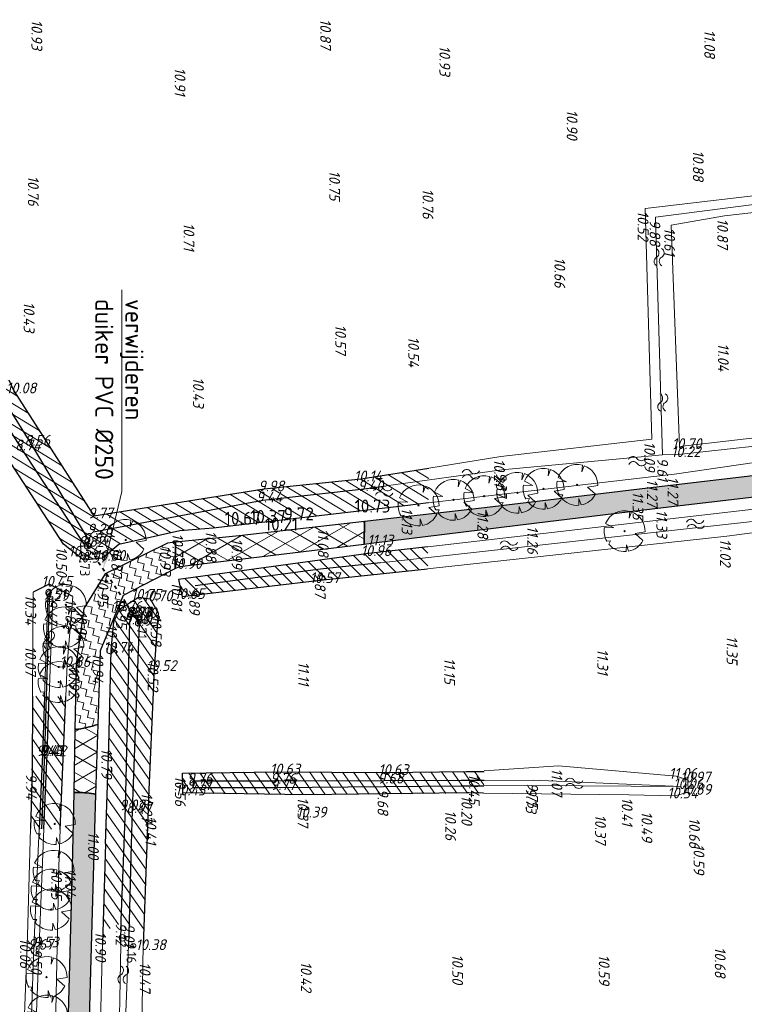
# Model space of a CAD drawing. Header units: metres. Extents: x 232614 to 233692, y 552964 to 554400.
# Tile 22 of 26: x 233263 to 233363, y 554082 to 554218. Entities that reach past the tile are written whole.
import ezdxf
from ezdxf import colors
from ezdxf.entities.mleader import LeaderData, LeaderLine
from ezdxf.math import Vec2, Vec3

# ---------------------------------------------------------------- set-up
doc = ezdxf.new("R2010")
doc.units = ezdxf.units.M
doc.linetypes.add('NLCS-HIDDEN', pattern=[4, 2, -2])
for name, color, linetype, lineweight, true_color in [('B-XX-AL-Hoogtecijfer-T', 7, 'Continuous', 18, 0xb8807a), ('Q26_Boom', 7, 'Continuous', 13, 0x165700), ('T09_Insteek_sloot', 7, 'Continuous', 13, 0x164c00), ('V-Duikerhoogte BOB-T', 7, 'Continuous', 18, 0x0059b3), ('V-Q69_Duiker-S', 1, 'NLCS-HIDDEN', 35, 0xff0000), ('V-WE-GW-WATERGANG_BODEM-G', 7, 'CONTINUOUS-V', 25, 0x007ca5), ('V-WE-GW-WATERGANG_INSTEEK-G', 7, 'CONTINUOUS-V', 25, 0x004c00), ('Waterpeilhoogte', 7, 'Continuous', 18, 0xb8807a)]:
    doc.layers.add(name, color=color, linetype=linetype, lineweight=lineweight, true_color=true_color)
for name, color, linetype, lineweight in [('Hoogtecijfer-T-UIT', 2, 'Continuous', 18), ('S05_Water', 144, 'Continuous', 13), ('T07_Greppel', 144, 'Continuous', 13), ('V-S05_Water-S', 144, 'CONTINUOUS-V', 13), ('V-W11_Waterlijn-G', 144, 'CONTINUOUS-V', 25), ('V-WE-AL-T', 7, 'Continuous', 13), ('V-WE-GW-WATERGANG-WERK-A', 252, 'Continuous', 9), ('V-WE-VH-VERHARDING_ASFALT_FREESVAK-A', 252, 'Continuous', 9), ('V-WE-VH-VERHARDING_ASFALT_FREESVAK-G', 7, 'CONTINUOUS-V', 25), ('V-WE-VH-VERHARDING_ASFALT_OPBREKEN-G', 7, 'CONTINUOUS-V', 25), ('V-WE-VH-VERHARDING_ASFALT_ZWART_OPBREKEN-A', 252, 'Continuous', 9), ('W11_Waterlijn', 142, 'Continuous', 13)]:
    doc.layers.add(name, color=color, linetype=linetype, lineweight=lineweight)
doc.styles.add('ISO', font='NLCS-ISO.ttf')
doc.styles.add('NLCS-ISO', font='NLCS-ISO.ttf', dxfattribs={"height": 1.8})
doc.styles.add('NLCS-ISO-ANNOTATIEF-T25', font='NLCS-ISO.ttf', dxfattribs={"height": 2.5})
doc.styles.get("Standard").update_dxf_attribs({"font": 'arial.ttf'})
doc.linetypes.add('CONTINUOUS-V', pattern='A,3.5,[24,NLCS.shx,S=0.5,R=0,X=0,Y=0],3.5', length=7)
pattern_1 = [(125, (0, 0), (-1.02394005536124, -0.7169705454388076), [])]
pattern_2 = [(256.8349741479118, (233113.6732984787, 553252.5291101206), (0.6993389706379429, -1.126382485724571), [0.9375, -0.9375]), (346.8349741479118, (233113.4597767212, 553251.6162493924), (1.126382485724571, 0.6993389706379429), [0.9375, -0.9375])]
pattern_3 = [(329.9999999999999, (0, 0), (1, 1.732050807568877), []), (29.99999999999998, (0, 0), (-0.9999999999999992, 1.732050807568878), [])]

# ---------------------------------------------------------------- blocks, each defined once
blk = doc.blocks.new('M02_GRONDSLAGPUNT')
blk.add_circle((0, 0), 0.5)
blk.add_attdef('1', (0.6883896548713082, 0.5986564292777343), '', height=1.3)
blk = doc.blocks.new('Q69_DUIKER_OPENING')
at = {"color": 0}
for p, q in [((-0.2038016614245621, 0.344941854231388), (0, 0)), ((-0.1961876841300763, -0.3480278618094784), (0, 0)), ((0, 0), (0.5204812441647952, 0)), ((0.9994211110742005, 0), (1.501528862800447, 0)), ((1.898673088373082, 0), (2.3, 0))]:
    blk.add_line(p, q, dxfattribs=at)
blk = doc.blocks.new('Q26_BOOM')
at = {"flags": 128}
for points in [[(0.7241735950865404, 2.737870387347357), (0.6408429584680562, 1.803661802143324), (0.9729455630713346, 2.659649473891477)], [(-2.786822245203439, 0.5039873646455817), (-1.479423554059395, 0.4418412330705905), (-2.631308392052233, 1.047180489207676)], [(-2.192573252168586, -1.792472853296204), (-1.969614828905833, -1.360378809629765), (-2.466565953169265, -1.391553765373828)], [(2.831082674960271, -0.07294376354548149), (1.441592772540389, -0.309453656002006), (2.527937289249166, -1.276695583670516)], [(0.5578399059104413, -2.77656365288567), (0.2358009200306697, -1.873217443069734), (0.202819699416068, -2.824753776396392)]]:
    blk.add_lwpolyline(points, dxfattribs=at)
blk.add_lwpolyline([(2.83107871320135, -0.07294367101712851, 0.3219436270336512), (0.9729437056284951, 2.65964433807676, 0.3219436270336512)], format="xyb", dxfattribs=at)
blk.add_circle((0, 0), 0.08437499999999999)
for start, end in [(75.18440999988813, 158.298953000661), (169.7490490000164, 209.4302330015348), (281.3600670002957, 333.2046490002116), (219.2666920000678, 274.1068389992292)]:
    blk.add_arc((0, 0), 2.832018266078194, start, end)
blk = doc.blocks.new('S05')
for centre, radius, start, end in [((-0.6000000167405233, 0.03999905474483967), 0.6799999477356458, 28.07257499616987, 151.9275999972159), ((0.5999988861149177, 0.6800008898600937), 0.679999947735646, 208.0725722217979, 331.9275972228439), ((-0.5999988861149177, -0.6800008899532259), 0.6799999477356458, 28.07257499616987, 151.9275999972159), ((0.6000000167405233, -0.03999905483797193), 0.679999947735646, 208.0725722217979, 331.9275972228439)]:
    blk.add_arc(centre, radius, start, end)

msp = doc.modelspace()

# ---------------------------------------------------------------- hatches: boundary and pattern name
at = {"layer": 'V-WE-GW-WATERGANG-WERK-A'}
h = msp.add_hatch(dxfattribs=at)
h.set_pattern_fill('AGW-WERK_AANVULLEN-SO', color=256, scale=0.25, angle=13.5, pattern_type=2)
h.set_pattern_definition([(328.5, (233138.5006682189, 553538.3838336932), (0.6531232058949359, 1.065800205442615), [])])
h.paths.add_polyline_path([(233319.8453775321, 554155.8745807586), (233310.48226, 554154.374467), (233297.068802, 554153.001447), (233273.49975, 554149.249801), (233262.419239, 554166.56854), (233259.915, 554171.976), (233254.142375, 554180.188287), (233242.386375, 554198.712915), (233228.381465, 554221.171655), (233202.7857, 554261.817389), (233187.5057677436, 554285.803376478), (233182.4033783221, 554282.1851859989), (233197.769879, 554258.22299), (233213.513063, 554233.060203), (233231.959892, 554203.8066), (233243.004091, 554186.98887), (233254.215304, 554169.265707), (233260.973132, 554158.199958), (233269.315158, 554145.315833), (233272.096476, 554143.126932), (233274.692388, 554143.389867), (233276.932388, 554145.306219), (233285.387538, 554147.185422), (233290.011274, 554147.559173), (233319.7844533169, 554151.0428527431)])
h = msp.add_hatch(dxfattribs=at)
h.set_pattern_fill('AGW-WERK_AANVULLEN-SO', color=256, scale=0.25, pattern_type=2)
h.set_pattern_definition([(315, (233190.296737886, 553559.3107743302), (0.8838834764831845, 0.8838834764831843), [])])
h.paths.add_polyline_path([(233319.7080684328, 554144.9849826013), (233311.469033, 554144.034477), (233285.196184, 554140.449443), (233285.697756, 554138.10104), (233304.405012, 554140.284149), (233319.6696694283, 554141.9396656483)])
h = msp.add_hatch(dxfattribs=at)
h.set_pattern_fill('AGW-WERK_AANVULLEN-SO', color=256, scale=0.25, angle=80, pattern_type=2)
h.set_pattern_definition(pattern_1)
edge = h.paths.add_edge_path()
edge.add_line((233281.7863512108, 554126.917813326), (233281.837272, 554128.118113))
edge.add_line((233281.837272, 554128.118113), (233282.403797, 554135.851214))
edge.add_line((233282.403797, 554135.851214), (233281.293914, 554137.777909))
edge.add_line((233281.293914, 554137.777909), (233279.688, 554137.99))
edge.add_line((233279.688, 554137.99), (233277.032, 554136.352))
edge.add_line((233277.032, 554136.352), (233276.260344, 554134.585328))
edge.add_line((233276.260344, 554134.585328), (233275.904295, 554130.655391))
edge.add_line((233275.904295, 554130.655391), (233275.8134290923, 554126.917771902))
edge.add_line((233275.8134290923, 554126.917771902), (233275.582208, 554117.406874))
edge.add_line((233275.582208, 554117.406874), (233275.1276937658, 554103.8658535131))
edge.add_line((233275.1276937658, 554103.8658535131), (233274.6826015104, 554090.0650757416))
edge.add_arc((233277.5055816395, 554089.9030635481), 2.827625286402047, -1.922452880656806, 176.7153705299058, ccw=False)
edge.add_line((233280.331615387, 554089.8082056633), (233280.8427240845, 554103.674024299))
edge.add_line((233280.8427240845, 554103.674024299), (233281.124058, 554111.306305))
edge.add_line((233281.124058, 554111.306305), (233281.7863512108, 554126.917813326))
h = msp.add_hatch(dxfattribs=at)
h.set_pattern_fill('AGW-WERK_AANVULLEN-SO', color=256, scale=0.25, angle=80, pattern_type=2)
h.set_pattern_definition(pattern_1)
h.paths.add_polyline_path([(233269.6223091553, 554124.2553538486), (233265.0154478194, 554124.2750273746), (233264.7438779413, 554105.9740938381), (233268.8529603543, 554105.8561257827)])
h = msp.add_hatch(dxfattribs=at)
h.set_pattern_fill('AGW-WERK_AANVULLEN-SO', color=256, scale=0.25, angle=80, pattern_type=2)
h.set_pattern_definition(pattern_1)
h.paths.add_polyline_path([(233327.469122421, 554113.8854800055), (233313.897, 554113.747), (233298.909, 554113.831), (233285.7602502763, 554113.6355610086), (233285.801, 554110.894), (233302.712, 554110.657), (233327.4051774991, 554110.8833636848)])
at = {"layer": 'V-WE-VH-VERHARDING_ASFALT_FREESVAK-A'}
h = msp.add_hatch(dxfattribs=at)
h.set_pattern_fill('AVH-ASFALT_FREESVAK', color=256, scale=0.6, pattern_type=2)
h.set_pattern_definition(pattern_2)
h.paths.add_polyline_path([(233305.9438950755, 554147.9132927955), (233310.9515825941, 554148.4914465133), (233310.9104003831, 554145.3457963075), (233312.217193, 554145.504168), (233334.405275, 554148.225379), (233352.258163, 554150.431987), (233372.30961, 554152.760242), (233384.921314, 554154.233136), (233391.2152420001, 554155.145327), (233404.555166, 554156.421654), (233408.3260000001, 554156.766), (233415.433379, 554156.629447), (233417.635, 554155.647), (233420.295, 554152.826), (233420.152197, 554165.0727860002), (233418.373, 554162.852), (233415.313938, 554160.76198), (233410.913246, 554160.128661), (233397.620581, 554158.559576), (233386.771969, 554157.526088), (233369.732724, 554155.391489), (233348.970558, 554152.969501), (233327.510921, 554150.386359), (233305.9439994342, 554147.9215691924)])
h = msp.add_hatch(dxfattribs=at)
h.set_pattern_fill('AVH-ASFALT_FREESVAK', color=256, scale=0.6, pattern_type=2)
h.set_pattern_definition(pattern_2)
edge = h.paths.add_edge_path()
edge.add_arc((233263.6049068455, 554158.9653349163), 39.99999999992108, 280.4794363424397, 285.1935974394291)
edge.add_line((233274.0881604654, 554120.3635034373), (233274.397934, 554130.612323))
edge.add_line((233274.397934, 554130.612323), (233277.614, 554138.254))
edge.add_line((233277.614, 554138.254), (233284.7670679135, 554141.9533685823))
edge.add_line((233284.7670679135, 554141.9533685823), (233284.8129896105, 554145.5952891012))
edge.add_line((233284.8129896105, 554145.5952891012), (233283.690517, 554145.481231))
edge.add_line((233283.690517, 554145.481231), (233275.058, 554141.229))
edge.add_line((233275.058, 554141.229), (233272.129, 554136.437))
edge.add_line((233272.129, 554136.437), (233271.057839, 554128.727944))
edge.add_line((233271.057839, 554128.727944), (233270.8802116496, 554119.632524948))
h = msp.add_hatch(dxfattribs=at)
h.set_pattern_fill('AVH-ASFALT_FREESVAK', color=256, scale=0.6, pattern_type=2)
h.set_pattern_definition(pattern_2)
edge = h.paths.add_edge_path()
edge.add_line((233270.4839865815, 554010.7375812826), (233267.5283419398, 554010.774849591))
edge.add_line((233267.5283419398, 554010.774849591), (233266.6003770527, 553987.8674319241))
edge.add_line((233266.6003770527, 553987.8674319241), (233265.908202, 553969.862395))
edge.add_line((233265.908202, 553969.862395), (233265.8249192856, 553967.0210196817))
edge.add_arc((233262.2763961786, 554006.863308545), 39.99999997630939, 275.089575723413, 279.29758098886)
edge.add_line((233268.7388824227, 553967.3888070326), (233268.770091, 553968.504419))
edge.add_line((233268.770091, 553968.504419), (233269.489775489, 553987.7681995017))
edge.add_line((233269.489775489, 553987.7681995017), (233269.985, 553999.8))
edge.add_line((233269.985, 553999.8), (233270.4839865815, 554010.7375812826))
edge = h.paths.add_edge_path()
edge.add_line((233267.5971781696, 554012.4741167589), (233270.56150435, 554012.4367389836))
edge.add_line((233270.56150435, 554012.4367389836), (233271.438563, 554031.661505))
edge.add_line((233271.438563, 554031.661505), (233272.031488, 554049.600373))
edge.add_line((233272.031488, 554049.600373), (233272.726504, 554073.175876))
edge.add_line((233272.726504, 554073.175876), (233273.650307, 554105.877175))
edge.add_line((233273.650307, 554105.877175), (233273.7956711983, 554110.686531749))
edge.add_arc((233271.2239898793, 554098.9653349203), 11.99999999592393, 77.62513939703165, 90.00000000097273)
edge.add_line((233271.2239898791, 554110.9653349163), (233270.7109473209, 554110.9653349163))
edge.add_line((233270.7109473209, 554110.9653349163), (233270.51032, 554100.692201))
edge.add_line((233270.51032, 554100.692201), (233269.735615, 554071.846891))
edge.add_line((233269.735615, 554071.846891), (233268.976877, 554044.097145))
edge.add_line((233268.976877, 554044.097145), (233267.618516, 554013.000855))
edge.add_line((233267.618516, 554013.000855), (233267.5971781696, 554012.4741167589))
at = {"layer": 'V-WE-VH-VERHARDING_ASFALT_ZWART_OPBREKEN-A'}
h = msp.add_hatch(dxfattribs=at)
h.set_pattern_fill('AVH-ASFALT', color=256, scale=2, angle=-90.00000000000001, pattern_type=2)
h.set_pattern_definition(pattern_3)
h.paths.add_polyline_path([(233310.9515825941, 554148.4914465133), (233293.601133, 554146.488281), (233284.8129896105, 554145.5952891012), (233284.7670679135, 554141.9533685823), (233285.332972, 554142.2460385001), (233310.9104003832, 554145.3457963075)])
h = msp.add_hatch(dxfattribs=at)
h.set_pattern_fill('AVH-ASFALT', color=256, scale=2, angle=-90.00000000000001, pattern_type=2)
h.set_pattern_definition(pattern_3)
edge = h.paths.add_edge_path()
edge.add_arc((233270.9674686, 554111.7556238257), 0.8308788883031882, 252.0169960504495, 287.9830039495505)
edge.add_arc((233271.2239898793, 554098.9653349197), 11.99999999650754, 77.62513939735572, 90.00000000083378, ccw=False)
edge.add_line((233273.7956711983, 554110.686531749), (233274.0881604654, 554120.3635034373))
edge.add_arc((233263.6049068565, 554158.9653348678), 39.99999995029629, 280.4794363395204, 285.19359744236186, ccw=False)
edge.add_line((233270.8802116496, 554119.632524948), (233270.7109473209, 554110.9653349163))

# ---------------------------------------------------------------- linework, layer by layer
at = {"layer": 'T07_Greppel'}
for points in [[(233313.9135410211, 554153.4304949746), (233329.9416, 554155.626046), (233352.162191, 554157.678391), (233351.185653, 554190.603253), (233370.132344, 554193.062481), (233376.921628, 554193.965584)], [(233389.197167, 554161.455293), (233372.017969, 554159.68545), (233354.385502, 554157.741525), (233352.162191, 554157.678391)], [(233390.900716, 554151.68347), (233370.011465, 554149.074077), (233313.1633907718, 554142.7718040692)]]:
    msp.add_lwpolyline(points, dxfattribs=at)
at = {"layer": 'T09_Insteek_sloot'}
for points in [[(233319.8453775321, 554155.8745807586), (233329.811899, 554157.471369), (233350.68412, 554159.873844), (233349.76278, 554191.823567), (233370.159249, 554194.20326), (233376.819956, 554194.67062), (233377.343714, 554192.688741), (233360.750532, 554190.783929), (233353.354148, 554189.512423), (233354.495829, 554158.847913), (233372.524604, 554160.934413), (233390.037107, 554162.6934060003), (233390.008447, 554160.098014), (233373.710583, 554157.928181), (233353.805887, 554155.016721), (233350.948233, 554154.682524), (233319.7844533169, 554151.0428527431)], [(233391.048251, 554150.4124600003), (233390.835802, 554152.964957), (233369.153383, 554150.689297), (233319.7080684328, 554144.9849826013)], [(233319.6696694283, 554141.9396656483), (233361.071009, 554146.429816), (233391.048251, 554150.4124600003)], [(233265.085629, 554138.695749), (233265.04628, 554131.591374), (233265.0154478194, 554124.2750273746)], [(233269.6223091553, 554124.2553538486), (233269.808261, 554128.702453), (233270.605482, 554138.110671)], [(233264.7438779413, 554105.9740938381), (233264.319271, 554091.166358), (233263.464499, 554068.024996), (233262.967272, 554056.951398), (233262.244008, 554032.602153), (233262.2168718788, 554027.77185144)], [(233266.8260200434, 554027.7658362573), (233267.396651, 554040.829851), (233268.637795, 554100.710376), (233268.8529603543, 554105.8561257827)], [(233272.3252270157, 554015.8781254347), (233273.070043, 554034.316689), (233274.067434, 554064.956878), (233274.6826015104, 554090.0650757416)], [(233280.331615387, 554089.8082056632), (233279.99065, 554069.925976), (233279.146247, 554038.485206)]]:
    msp.add_lwpolyline(points, dxfattribs=at)
at = {"layer": 'T09_Insteek_sloot', "flags": 128}
msp.add_lwpolyline([(233327.4937360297, 554113.9466036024), (233337.752, 554114.645), (233354.024, 554113.229), (233355.653, 554112.69), (233355.7, 554110.986), (233353.888, 554110.49), (233347.508, 554110.62), (233327.4051774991, 554110.8833636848)], dxfattribs=at)
at = {"layer": 'V-Q69_Duiker-S', "ltscale": 0.25}
msp.add_line((233274.1163650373, 554142.8625924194), (233277.4066599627, 554137.9891725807), dxfattribs=at)
at = {"layer": 'V-W11_Waterlijn-G', "flags": 128}
for points in [[(233186.2382737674, 554283.174160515), (233193.342102, 554272.191882), (233208.381011, 554248.652986), (233225.545149, 554221.063537), (233236.10678, 554204.554768), (233254.017678, 554176.476472), (233264.737757, 554159.326649), (233272.834293, 554145.74467), (233272.180464, 554145.321341), (233263.452279, 554158.668752), (233252.449199, 554176.029805), (233234.658174, 554203.648406), (233206.775766, 554248.095644), (233191.6649, 554271.452096), (233184.7389419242, 554282.4125133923)], [(233277.2161973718, 554089.8485123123), (233277.275651, 554093.289215), (233277.6824744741, 554103.7801004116), (233277.878686, 554108.839869), (233278.3082221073, 554126.9177960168), (233278.489673, 554134.554537), (233278.671551, 554135.486982), (233278.8468835, 554135.5576105), (233279.486044, 554135.466019), (233279.753388, 554134.365071), (233279.4778384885, 554126.9177879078), (233278.795699, 554108.481588), (233278.6749425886, 554103.7467874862), (233278.40457, 554093.145609), (233278.2771214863, 554089.835133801)], [(233266.6766971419, 554124.2680266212), (233266.40117, 554116.328333), (233265.9401318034, 554105.9397504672)], [(233266.5979970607, 554105.9208637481), (233267.025518, 554116.323416), (233267.3110084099, 554124.2653535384)], [(233327.4764710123, 554112.6305463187), (233325.8256130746, 554112.621448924), (233324.3191058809, 554112.6131470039), (233313.586, 554112.554), (233298.752, 554112.521), (233287.2275887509, 554112.521), (233287.1712415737, 554111.641), (233298.771, 554111.641), (233313.567, 554111.803), (233324.3111643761, 554111.8784822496), (233325.8051254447, 554111.8889779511), (233327.446191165, 554111.9005071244)]]:
    msp.add_lwpolyline(points, dxfattribs=at)
at = {"layer": 'V-W11_Waterlijn-G'}
msp.add_lwpolyline([(233267.806128, 554138.038877), (233267.153336, 554138.003031)], dxfattribs=at)
at = {"layer": 'V-WE-GW-WATERGANG_BODEM-G', "flags": 128}
for points in [[(233273.439968, 554147.027188), (233296.858343, 554151.446277), (233310.874997, 554153.01427), (233313.9135410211, 554153.4304949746)], [(233313.1582993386, 554142.7712396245), (233304.869388, 554141.852317), (233287.517085, 554139.559084)], [(233266.2895481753, 554105.9297190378), (233266.701, 554116.39), (233266.9428799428, 554124.2669048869)]]:
    msp.add_lwpolyline(points, dxfattribs=at)
at = {"layer": 'V-WE-GW-WATERGANG_BODEM-G'}
msp.add_lwpolyline([(233266.9428799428, 554124.2669048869), (233267.359, 554137.818)], dxfattribs=at)
at = {"layer": 'V-WE-GW-WATERGANG_INSTEEK-G', "flags": 128}
for points in [[(233187.5057677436, 554285.803376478), (233190.43703, 554281.228317), (233202.7857, 554261.817389), (233215.858039, 554241.197495), (233228.381465, 554221.171655), (233242.386375, 554198.712915), (233254.142375, 554180.188287), (233259.915, 554171.976), (233262.419239, 554166.56854), (233273.49975, 554149.249801), (233297.068802, 554153.001447), (233310.48226, 554154.374467), (233319.8453775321, 554155.8745807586)], [(233319.7844533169, 554151.0428527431), (233316.928431, 554150.709293), (233290.011274, 554147.559173), (233285.387538, 554147.185422), (233276.932388, 554145.306219), (233274.692388, 554143.389867), (233272.096476, 554143.126932), (233271.0481803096, 554143.9519421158), (233269.315158, 554145.315833), (233260.973132, 554158.199958), (233254.215304, 554169.265707), (233243.004091, 554186.98887), (233231.959892, 554203.8066), (233213.513063, 554233.060203), (233197.769879, 554258.22299), (233182.622111, 554281.813141), (233182.1846456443, 554282.5572309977)], [(233319.7080684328, 554144.9849826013), (233311.469033, 554144.034477), (233285.196184, 554140.449443), (233285.697756, 554138.10104), (233304.405012, 554140.284149), (233319.6696694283, 554141.9396656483)], [(233275.8134290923, 554126.917771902), (233275.904295, 554130.655391), (233276.260344, 554134.585328), (233277.032, 554136.352), (233279.688, 554137.99), (233281.293914, 554137.777909), (233282.403797, 554135.851214), (233281.837272, 554128.118113), (233281.7863512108, 554126.917813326)], [(233275.1276937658, 554103.8658535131), (233275.582208, 554117.406874), (233275.8134290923, 554126.917771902)], [(233281.7863512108, 554126.917813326), (233281.124058, 554111.306305), (233280.8427240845, 554103.674024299)], [(233265.0154478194, 554124.2750273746), (233264.971825, 554113.923516), (233264.7438779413, 554105.9740938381)], [(233268.8529603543, 554105.8561257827), (233269.6223091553, 554124.2553538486)], [(233327.4040037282, 554110.8833790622), (233325.372, 554110.91), (233325.0006914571, 554110.9058543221), (233302.712, 554110.657), (233285.801, 554110.894), (233285.7602502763, 554113.6355610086), (233298.909, 554113.831), (233313.897, 554113.747), (233325.032631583, 554113.8606198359), (233327.469122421, 554113.8854800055)], [(233275.1276937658, 554103.8658535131), (233274.6826015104, 554090.0650757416)], [(233280.8427240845, 554103.674024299), (233280.331615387, 554089.8082056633)]]:
    msp.add_lwpolyline(points, dxfattribs=at)
at = {"layer": 'V-WE-GW-WATERGANG_INSTEEK-G'}
msp.add_lwpolyline([(233270.605482, 554138.110671), (233267.338661, 554139.783351), (233265.085629, 554138.695749)], dxfattribs=at)
at = {"layer": 'V-WE-VH-VERHARDING_ASFALT_FREESVAK-G', "flags": 128}
msp.add_lwpolyline([(233310.9104003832, 554145.3457963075), (233312.217193, 554145.504168), (233334.405275, 554148.225379), (233352.258163, 554150.431987), (233372.30961, 554152.760242), (233384.921314, 554154.233136), (233391.2152420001, 554155.145327), (233404.555166, 554156.421654), (233408.3260000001, 554156.766), (233415.433379, 554156.629447), (233417.635, 554155.647), (233420.295, 554152.826), (233420.152197, 554165.0727860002), (233418.373, 554162.852), (233415.313938, 554160.76198), (233410.913246, 554160.128661), (233397.620581, 554158.559576), (233386.771969, 554157.526088), (233369.732724, 554155.391489), (233348.970558, 554152.969501), (233327.510921, 554150.386359), (233310.9515825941, 554148.4914465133)], close=True, dxfattribs=at)
for points in [[(233270.8802116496, 554119.632524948, 0.02057230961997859), (233274.0881604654, 554120.3635034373), (233274.397934, 554130.612323), (233277.614, 554138.254), (233284.7670679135, 554141.9533685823), (233284.8129896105, 554145.5952891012), (233283.690517, 554145.481231), (233275.058, 554141.229), (233272.129, 554136.437), (233271.057839, 554128.727944)], [(233270.56150435, 554012.4367389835), (233271.438563, 554031.661505), (233272.031488, 554049.600373), (233272.726504, 554073.175876), (233273.650307, 554105.877175), (233273.7956711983, 554110.686531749, 0.05404805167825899), (233271.2239898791, 554110.9653349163), (233270.7109473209, 554110.9653349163), (233270.51032, 554100.692201), (233269.735615, 554071.846891), (233268.976877, 554044.097145), (233267.618516, 554013.000855), (233267.5971781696, 554012.474116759)]]:
    msp.add_lwpolyline(points, format="xyb", close=True, dxfattribs=at)
msp.add_lwpolyline([(233284.8129896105, 554145.5952891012), (233284.7670679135, 554141.9533685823)], dxfattribs=at)
at = {"layer": 'V-WE-VH-VERHARDING_ASFALT_OPBREKEN-G', "flags": 128}
msp.add_lwpolyline([(233310.9515825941, 554148.4914465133), (233293.601133, 554146.488281), (233284.8129896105, 554145.5952891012), (233284.7670679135, 554141.9533685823), (233285.332972, 554142.2460385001), (233310.9104003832, 554145.3457963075)], close=True, dxfattribs=at)
msp.add_lwpolyline([(233270.7109473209, 554110.9653349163), (233271.2239898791, 554110.9653349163, -0.05404805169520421), (233273.7956711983, 554110.686531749), (233274.0881604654, 554120.3635034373, -0.02057230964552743), (233270.8802116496, 554119.632524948)], format="xyb", close=True, dxfattribs=at)
at = {"layer": 'W11_Waterlijn'}
for points in [[(233267.153336, 554138.003031), (233266.6766971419, 554124.2680266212)], [(233267.3110084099, 554124.2653535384), (233267.806128, 554138.038877)], [(233265.9401318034, 554105.9397504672), (233265.212967, 554089.554532), (233264.399275, 554066.651833), (233263.888527, 554040.946224), (233263.6829289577, 554027.6686547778)], [(233264.2435210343, 554027.5872182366), (233264.428473, 554040.948464), (233264.994368, 554066.733428), (233265.937247, 554089.843319), (233266.5979970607, 554105.9208637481)], [(233275.753294, 554037.254779), (233276.337905, 554051.411919), (233276.917073, 554072.537575), (233277.2161973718, 554089.8485123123)], [(233278.2771214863, 554089.835133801), (233277.607596, 554072.444209), (233277.095531, 554051.307606), (233276.682735, 554037.358015)]]:
    msp.add_lwpolyline(points, dxfattribs=at)
at = {"layer": 'W11_Waterlijn', "flags": 128}
for points in [[(233327.446191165, 554111.9005071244), (233334.064, 554111.947), (233354.699, 554111.807), (233334.273, 554112.668)], [(233334.273, 554112.668), (233327.4764710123, 554112.6305463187)]]:
    msp.add_lwpolyline(points, dxfattribs=at)

# ---------------------------------------------------------------- block references
at = {"layer": 'Q26_Boom'}
for p in [(233335.704731, 554152.998053), (233340.357746, 554153.537455), (233323.253055, 554151.470762), (233327.495086, 554151.979685), (233332.075264, 554152.444853), (233318.410626, 554150.705223), (233346.914218, 554147.135258), (233277.900161, 554145.922662), (233269.636152, 554136.926376), (233269.351284, 554133.812699), (233269.289013, 554131.134534), (233268.639823, 554128.32582), (233268.634627, 554126.245888), (233268.086433, 554106.60729), (233267.936181, 554100.1251), (233267.662698, 554097.521121), (233267.578744, 554094.747302), (233266.957241, 554085.408113), (233267.048719, 554080.085378)]:
    msp.add_blockref('Q26_BOOM', p, dxfattribs=at)
at = {"layer": 'S05_Water'}
for p, rotation in [((233351.6853159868, 554185.0611898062), 271.691145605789), ((233352.1924391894, 554164.948927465), 271.691145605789), ((233348.6588141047, 554156.8294984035), 185.7430482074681), ((233325.6635180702, 554155.0079020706), 185.7430482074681), ((233356.7076816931, 554148.1352547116), 185.7430482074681), ((233330.9403405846, 554145.1184153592), 185.7430482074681), ((233267.3045887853, 554132.0881768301), 86.86766689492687), ((233339.9576233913, 554112.2269024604), 180.7916226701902), ((233265.5449920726, 554089.7857616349), 86.86766689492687), ((233277.5701471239, 554085.7138890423), 87.64512227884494)]:
    msp.add_blockref('S05', p, dxfattribs=dict(at, rotation=rotation))
at = {"layer": 'V-Duikerhoogte BOB-T'}
ref = msp.add_blockref('M02_GRONDSLAGPUNT', (233272.605, 554145.1), dxfattribs=dict(at, xscale=0.9, yscale=0.9, zscale=0.9, rotation=270))
ref.add_attrib('M02_GRONDSLAGPUNT', '8.73', (233271.5851280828, 554144.0451057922), dxfattribs={"layer": '0', "color": 0, "height": 1.35, "rotation": 270, "style": 'ISO'})
ref = msp.add_blockref('M02_GRONDSLAGPUNT', (233278.918, 554135.751), dxfattribs=dict(at, xscale=0.9, yscale=0.9, zscale=0.9, rotation=270))
ref.add_attrib('M02_GRONDSLAGPUNT', '8.71', (233279.4567907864, 554135.1314493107), dxfattribs={"layer": '0', "color": 0, "height": 1.35, "rotation": 270, "style": 'ISO'})
at = {"layer": 'V-Q69_Duiker-S'}
for p, rotation in [((233272.605556, 554145.100327), 304.0252984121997), ((233278.917469, 554135.751438), 124.0252984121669)]:
    msp.add_blockref('Q69_DUIKER_OPENING', p, dxfattribs=dict(at, rotation=rotation))
at = {"layer": 'V-S05_Water-S', "rotation": 6.685571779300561}
msp.add_blockref('S05', (233313.6261373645, 554152.6312939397), dxfattribs=at)
at = {"layer": 'Waterpeilhoogte'}
ref = msp.add_blockref('M02_GRONDSLAGPUNT', (233277.474, 554090.829), dxfattribs=dict(at, xscale=0.9, yscale=0.9, zscale=0.9, rotation=270))
ref.add_attrib('M02_GRONDSLAGPUNT', '9.16', (233278.0127907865, 554090.2094493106), dxfattribs={"layer": '0', "color": 0, "height": 1.35, "rotation": 270, "style": 'ISO'})

# ---------------------------------------------------------------- texts
at = {"layer": 'B-XX-AL-Hoogtecijfer-T', "style": 'NLCS-ISO', "oblique": 13.5}
for s, p in [('10.87', (233304.8014444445, 554218.035918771)), ('11.08', (233357.9281409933, 554216.546918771)), ('10.93', (233321.2964444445, 554214.3406504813)), ('10.90', (233338.9005975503, 554205.4756504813)), ('10.88', (233356.3523632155, 554199.863918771)), ('10.75', (233306.0658897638, 554197.0592629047)), ('10.76', (233318.9703361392, 554194.5470866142)), ('10.87', (233359.7199764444, 554190.421847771)), ('10.71', (233285.9052222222, 554189.7978468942)), ('10.66', (233337.1993361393, 554185.0300866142)), ('10.43', (233263.7995555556, 554178.8728468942)), ('10.57', (233306.8924444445, 554175.7272629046)), ('10.54', (233316.9855555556, 554174.0612629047)), ('11.04', (233359.8233333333, 554173.1528468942)), ('10.43', (233287.2165555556, 554168.4368468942)), ('10.21', (233328.8591212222, 554157.1212158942)), ('9.37', (233329.1215971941, 554155.2848495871)), ('11.27', (233349.9954552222, 554154.332524)), ('11.13', (233316.053431, 554150.3592930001)), ('11.28', (233326.5460619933, 554150.024277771)), ('11.26', (233333.436388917, 554147.8574656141)), ('10.77', (233284.3569824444, 554146.8352688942)), ('10.88', (233288.9686372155, 554147.197091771)), ('11.08', (233304.4773609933, 554147.502141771)), ('10.50', (233268.2847555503, 554144.9750959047)), ('10.87', (233275.9018324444, 554144.944137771)), ('10.93', (233282.6599614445, 554145.1398814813)), ('10.99', (233292.5529702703, 554146.1469314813)), ('11.02', (233360.1105759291, 554146.0796628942)), ('10.95', (233274.0148897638, 554140.8882629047)), ('9.87', (233304.0493851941, 554141.4990393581)), ('10.81', (233284.2434062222, 554140.087361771)), ('10.34', (233264.0161845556, 554138.3455958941)), ('9.89', (233286.6794750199, 554139.205806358)), ('9.47', (233266.9472363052, 554137.6976805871)), ('10.85', (233269.5623717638, 554137.7580057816)), ('10.95', (233276.5708897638, 554137.9132629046)), ('10.94', (233271.0595555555, 554136.0956504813)), ('10.58', (233281.3611602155, 554135.4985487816)), ('10.75', (233275.2172337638, 554134.2445909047)), ('11.35', (233361.0296675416, 554132.6304160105)), ('10.07', (233264.0157244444, 554131.2412208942)), ('10.94', (233273.3284895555, 554130.2709734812)), ('11.31', (233343.134, 554130.84)), ('10.52', (233280.9377891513, 554129.1482629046)), ('11.11', (233301.7727777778, 554129.067)), ('11.15', (233321.9594453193, 554129.5864160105)), ('10.92', (233270.0196281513, 554128.3865944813)), ('10.79', (233274.5340452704, 554117.0655244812)), ('9.94', (233264.1129333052, 554113.5823195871)), ('11.07', (233336.7992222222, 554114.2948468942)), ('10.56', (233284.7135864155, 554113.2770636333)), ('10.45', (233325.3600008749, 554113.5342629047)), ('9.75', (233333.4404425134, 554112.3274160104)), ('10.27', (233280.0935024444, 554110.9561518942)), ('9.68', (233312.7349159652, 554111.4438902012)), ('9.73', (233333.2439971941, 554111.6058035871)), ('10.37', (233301.6814444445, 554110.3068468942)), ('10.20', (233324.3415975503, 554110.5598468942)), ('10.41', (233346.5163333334, 554110.2698468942)), ('10.26', (233322.0993361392, 554108.4880866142)), ('10.49', (233349.2489483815, 554108.3456504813)), ('10.41', (233280.6553333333, 554107.6788468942)), ('10.37', (233342.8284444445, 554107.9048468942)), ('10.66', (233355.8293361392, 554107.4530866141)), ('11.00', (233272.6976823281, 554105.5270218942)), ('10.59', (233356.4558372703, 554103.8352629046)), ('10.95', (233267.5946847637, 554100.3696389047)), ('11.04', (233269.5186533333, 554100.3420478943)), ('9.01', (233277.6623449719, 554092.8042594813)), ('10.06', (233263.2726071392, 554090.7984446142)), ('10.90', (233273.7012295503, 554091.7249164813)), ('9.50', (233264.8311503, 554089.3552629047)), ('10.68', (233359.3853632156, 554089.5660866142)), ('10.50', (233323.0655975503, 554088.5582629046)), ('10.59', (233343.3358372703, 554088.5082629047)), ('10.47', (233279.8415555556, 554087.4538468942)), ('10.42', (233302.1279002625, 554087.5428468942))]:
    msp.add_text(s, height=1.5, rotation=270, dxfattribs=at).set_placement(p)
at = {"layer": 'Hoogtecijfer-T-UIT', "style": 'NLCS-ISO', "oblique": 13.5}
for s, p in [('10.93', (233264.8654444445, 554217.9286504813)), ('10.91', (233284.6752222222, 554211.3126504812)), ('10.76', (233264.3743361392, 554196.3320866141)), ('10.52', (233348.7245691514, 554191.4828299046)), ('9.88', (233350.3535689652, 554190.249975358)), ('10.61', (233352.4013702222, 554189.1445096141)), ('10.09', (233349.6359572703, 554159.5324944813)), ('9.61', (233351.4199659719, 554157.3192812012)), ('11.27', (233352.8531092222, 554154.666721)), ('11.35', (233348.0052255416, 554152.6289170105)), ('11.33', (233351.3053852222, 554150.0819870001)), ('9.12', (233276.5257706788, 554092.9480185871))]:
    msp.add_text(s, height=1.5, rotation=270, dxfattribs=at).set_placement(p)
for s, p in [('10.08', (233261.3766022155, 554166.206458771)), ('8.74', (233262.5893602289, 554158.306670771)), ('8.56', (233263.8976188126, 554158.9681516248)), ('10.70', (233353.4654265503, 554158.4977598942)), ('10.22', (233353.3472911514, 554157.3913718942)), ('10.14', (233309.4905933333, 554154.0243138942)), ('9.98', (233296.2367179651, 554152.648169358)), ('9.40', (233310.0162584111, 554152.6729204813)), ('9.44', (233295.9605624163, 554151.1050805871)), ('9.77', (233272.6797471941, 554148.9086045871)), ('9.26', (233272.6038568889, 554146.6680782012)), ('8.82', (233271.3487788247, 554144.959259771)), ('8.84', (233271.9713742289, 554145.382588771)), ('11.13', (233311.342193, 554145.154168)), ('10.54', (233269.9787358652, 554143.6112050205)), ('10.96', (233310.4223691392, 554143.6753672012)), ('10.57', (233271.0659204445, 554142.7861949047)), ('10.80', (233273.6619855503, 554143.0277857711)), ('10.90', (233284.3025695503, 554141.9046889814)), ('10.45', (233266.2566618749, 554139.4426139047)), ('10.57', (233303.3744564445, 554139.9434119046)), ('9.51', (233266.4111109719, 554137.6624470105)), ('9.29', (233266.52139002, 554137.476803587)), ('10.75', (233278.6448897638, 554137.6492629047)), ('10.70', (233280.2635115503, 554137.4277558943)), ('10.65', (233284.6546457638, 554137.7425426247)), ('10.76', (233275.9853361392, 554135.9840866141)), ('8.93', (233277.8475211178, 554135.133704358)), ('8.78', (233278.0107723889, 554135.195529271)), ('8.90', (233278.6621672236, 554135.1127413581)), ('9.00', (233277.6698232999, 554134.2131874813)), ('8.93', (233278.9293581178, 554134.011793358)), ('10.74', (233274.8348505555, 554130.3052378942)), ('10.86', (233268.7615971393, 554128.3345396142)), ('10.52', (233280.7990611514, 554127.7773759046)), ('9.45', (233265.5297236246, 554115.9877490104)), ('9.41', (233265.919886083, 554116.0488035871)), ('9.42', (233266.1589710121, 554115.9822195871)), ('10.63', (233297.8784444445, 554113.4630866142)), ('10.63', (233312.8664444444, 554113.3790866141)), ('9.76', (233286.3914776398, 554112.1618902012)), ('9.76', (233297.9158888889, 554112.1618902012)), ('9.68', (233312.7539159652, 554112.1948902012)), ('11.06', (233353.055113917, 554112.8610866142)), ('10.97', (233354.6224444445, 554112.3486504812)), ('10.43', (233284.7315555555, 554110.5438468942)), ('9.77', (233286.3512387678, 554111.299803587)), ('9.77', (233297.9509971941, 554111.299803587)), ('10.06', (233353.6523361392, 554111.4390866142)), ('10.89', (233354.6518372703, 554110.6327223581)), ('10.54', (233352.8185555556, 554110.1492629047)), ('9.02', (233277.051027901, 554108.4985194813)), ('8.97', (233277.9716691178, 554108.128310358)), ('10.39', (233301.5138372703, 554107.4876504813)), ('9.67', (233264.3929641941, 554089.1954222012)), ('9.53', (233265.1172441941, 554089.5027350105)), ('10.38', (233279.2774722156, 554089.133968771))]:
    msp.add_text(s, height=1.5, dxfattribs=at).set_placement(p)
at = {"layer": 'Hoogtecijfer-T-UIT', "style": 'NLCS-ISO'}
for s, p in [('9.72', (233299.791139, 554148.630101)), ('10.73', (233309.566584, 554149.711043)), ('10.67', (233291.600714, 554148.015693)), ('10.37', (233295.123442, 554148.269324)), ('10.21', (233297.171401, 554147.201529))]:
    msp.add_text(s, height=1.8, dxfattribs=at).set_placement(p)

# ---------------------------------------------------------------- leaders
at = {"layer": 'V-WE-AL-T'}
ml = msp.add_multileader_mtext('Standard', dxfattribs=at)
ml.set_content('verwijderen\\Pduiker PVC %%C250', color=256, style='NLCS-ISO-ANNOTATIEF-T25')
ml.set_leader_properties(color=256, linetype='ByLayer', lineweight=13)
ml.build(insert=Vec2(0, 0))
ml.multileader.update_dxf_attribs({"text_left_attachment_type": 6, "text_right_attachment_type": 6, "dogleg_length": 0.5, "arrow_head_size": 2.5})
ctx = ml.context
ctx.base_point, ctx.char_height, ctx.arrow_head_size, ctx.landing_gap_size, ctx.plane_origin, ctx.plane_x_axis, ctx.plane_y_axis = Vec3(233277.3490586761, 554180.1850270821, 10.27000000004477), 2.5, 2.5, 0.9, Vec3(233275.7608350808, 554175.6214247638, 10.27000000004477), Vec3(0, -1), Vec3(1, 0)
ctx.left_attachment, ctx.right_attachment = 6, 6
notes = []
notes.append((ctx, [(0, (1, 1, 0), (233277.3490586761, 554152.635027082, 10.27000000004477), (0, 1), 0.5, [(0, [(233274.7898107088, 554141.8651184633, 10.27000000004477)], 0, [])])]))
ctx.mtext.insert, ctx.mtext.text_direction, ctx.mtext.rotation, ctx.mtext.flow_direction = Vec3(233280.3490586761, 554179.2850270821, 10.27000000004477), Vec3(0, -1), 4.71238898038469, 5
for ctx, leaders in notes:
    for number, flags, end, landing, length, lines in leaders:
        leader = LeaderData()
        leader.index, (leader.has_last_leader_line, leader.has_dogleg_vector, leader.attachment_direction) = number, flags
        leader.last_leader_point, leader.dogleg_vector, leader.dogleg_length = Vec3(end), Vec3(landing), length
        for number, points, colour, breaks in lines:
            line = LeaderLine()
            line.index, line.vertices, line.color, line.breaks = number, Vec3.list(points), colors.encode_raw_color(colour), breaks
            leader.lines.append(line)
        ctx.leaders.append(leader)

doc.saveas('drawing.dxf')
